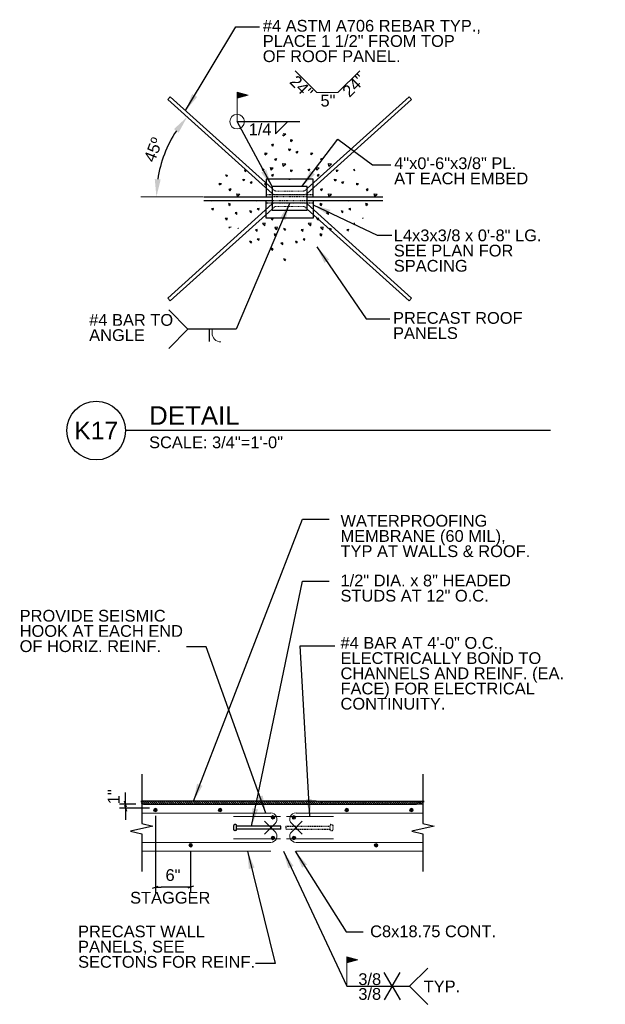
# Model space of a CAD drawing. Header units: inches. Extents: x 7236 to 7691, y 15015 to 15317.
# Tile 5 of 5: x 7591 to 7691, y 15143 to 15311. Entities that reach past the tile are written whole.
import ezdxf
from ezdxf.enums import TextEntityAlignment as Align

# ---------------------------------------------------------------- set-up
doc = ezdxf.new("R2010")
doc.units = ezdxf.units.IN
doc.header["$LTSCALE"] = 0.01
doc.header["$MEASUREMENT"] = 0
doc.linetypes.add('DGN Style 2', pattern=[6.052555, 3.631533, -2.421022])
doc.linetypes.add('DGN Style 3', pattern=[8.473577, 6.052555, -2.421022])
for name, color, linetype, lineweight in [('G-ANNO-DIM', 1, 'Continuous', 0), ('G-ANNO-TEXT', 7, 'Continuous', 30), ('Level 1', 7, 'Continuous', 0), ('S-REIN-RBAR', 7, 'Continuous', 13), ('S-WALL-LOAD', 7, 'Continuous', 13), ('WC-REINF', 7, 'Continuous', 0)]:
    doc.layers.add(name, color=color, linetype=linetype, lineweight=lineweight)
doc.styles.add("3 4 1'-0", font='arial.ttf', dxfattribs={"height": 2})
doc.styles.add('Style-Arial', font='arial.ttf')
doc.dimstyles.new("3 4 1'-0", dxfattribs={"dimtxt": 2, "dimasz": 3, "dimexe": 1, "dimexo": 1, "dimgap": 1, "dimtad": 1, "dimdec": 0, "dimzin": 11, "dimdsep": 46, "dimlunit": 3, "dimtxsty": "3 4 1'-0", "dimsah": 1, "dimcen": 0, "dimadec": 4, "dimazin": 3, "dimtfac": 1, "dimtdec": 0, "dimtofl": 0, "dimtmove": 0, "dimatfit": 3, "dimfxl": 1, "dimtolj": 1, "dimtzin": 0, "dimarcsym": 0})

# ---------------------------------------------------------------- blocks, each defined once
blk = doc.blocks.new('*U340')
at = {"layer": 'S-REIN-RBAR'}
for p, q in [((-20.753684, 7.877588), (-20.335477, 8.342053)), ((-20.753684, 7.877588), (-2.953866, -8.14944)), ((-20.335477, 8.342053), (-3.000001, -7.266879)), ((20.753681, 7.877588), (2.953864, -8.14944)), ((20.335475, 8.342053), (2.999999, -7.266879)), ((20.753681, 7.877588), (20.335475, 8.342053))]:
    blk.add_line(p, q, dxfattribs=at)
at = {"layer": 'S-REIN-RBAR', "linetype": 'DGN Style 3'}
for p, q in [((-2.612311, -7.615957), (-3.000001, -7.266879)), ((-2.452018, -8.342081), (2.452016, -8.342081)), ((-2.348874, -7.717081), (2.348871, -7.717081)), ((2.612308, -7.615957), (2.999999, -7.266879))]:
    blk.add_line(p, q, dxfattribs=at)
at = {"layer": 'S-REIN-RBAR', "linetype": 'DGN Style 3', "extrusion": (0, 0, -1)}
for centre, radius, start, end in [((2.452018, -7.592081), 0.75, 270, 312), ((2.348874, -7.32338), 0.393701, 270, 312), ((-2.452016, -7.592081), 0.75, 228, 270)]:
    blk.add_arc(centre, radius, start, end, dxfattribs=at)
at = {"layer": 'S-REIN-RBAR', "linetype": 'DGN Style 3'}
blk.add_arc((2.348871, -7.32338), 0.393701, 270, 312, dxfattribs=at)
blk = doc.blocks.new('*D351')
at = {"layer": 'G-ANNO-DIM', "color": 0, "lineweight": -2, "transparency": 16777216}
blk.add_arc((7634.89, 15280.65), 20.35, 146.4551, 171.5449, dxfattribs=at)
at = {"layer": 'G-ANNO-DIM', "color": 0, "transparency": 16777216}
for points in [[(7617.53, 15292.2), (7618.32, 15291.59), (7619.77, 15294.27)], [(7615.26, 15283.61), (7614.26, 15283.68), (7614.54, 15280.65)]]:
    blk.add_solid(points, dxfattribs=at)
at = {"layer": 'G-ANNO-DIM', "color": 7, "transparency": 16777216, "insert": (7614.01, 15288.67), "char_height": 2, "attachment_point": 5, "rotation": 69, "style": "3 4 1'-0"}
blk.add_mtext('\\A1;45º', dxfattribs=at)
blk = doc.blocks.new('*U345')
at = {"layer": 'G-ANNO-TEXT'}
for p, q in [((-3.999996, -0.374991), (-3.999996, 0.375009)), ((-3.624996, 0.500009), (-3.874996, 0.500009)), ((-3.499996, -0.374991), (-3.499996, 0.375009)), ((-3.624996, -0.499991), (-3.874996, -0.499991)), ((4.000004, -0.249991), (-3.499996, -0.249991))]:
    blk.add_line(p, q, dxfattribs=at)
at = {"layer": 'G-ANNO-TEXT', "flags": 128}
blk.add_lwpolyline([(4.000004, -0.249991), (4.000004, 0.250009), (-3.499996, 0.250009)], dxfattribs=at)
at = {"layer": 'G-ANNO-TEXT'}
for centre, start, end in [((-3.874996, 0.375009), 90, 180), ((-3.624996, 0.375009), 0, 90), ((-3.874996, -0.374991), 180, 270), ((-3.624996, -0.374991), 270, 0)]:
    blk.add_arc(centre, 0.125, start, end, dxfattribs=at)
blk = doc.blocks.new('*U346')
at = {"layer": 'G-ANNO-TEXT', "linetype": 'DGN Style 2'}
for p, q in [((-3.999996, 0.375002), (-3.999996, -0.374998)), ((-3.624996, 0.500002), (-3.874996, 0.500002)), ((-3.499996, 0.375002), (-3.499996, -0.374998)), ((4.000004, 0.250002), (-3.499996, 0.250002)), ((-3.624996, -0.499998), (-3.874996, -0.499998))]:
    blk.add_line(p, q, dxfattribs=at)
at = {"layer": 'G-ANNO-TEXT', "linetype": 'DGN Style 2', "extrusion": (0, 0, -1), "flags": 128}
blk.add_lwpolyline([(-4.000004, 0.250002), (-4.000004, -0.249998), (3.499996, -0.249998)], dxfattribs=at)
at = {"layer": 'G-ANNO-TEXT', "linetype": 'DGN Style 2', "extrusion": (0, 0, -1)}
for centre, start, end in [((3.874996, 0.375002), 0, 90), ((3.624996, 0.375002), 90, 180), ((3.874996, -0.374998), 270, 0), ((3.624996, -0.374998), 180, 270)]:
    blk.add_arc(centre, 0.125, start, end, dxfattribs=at)
blk = doc.blocks.new('REINFDOT1')
for radius in [0.00313, 0.00187, 0.000625]:
    blk.add_circle((0, 0), radius)
blk = doc.blocks.new('REINF. DOT')
at = {"layer": 'S-REIN-RBAR', "xscale": 100, "yscale": 100, "zscale": 100, "rotation": 90.00000000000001}
blk.add_blockref('REINFDOT1', (36.53, 24.59), dxfattribs=at)
blk = doc.blocks.new('REINFDOT')
at = {"layer": 'WC-REINF'}
for radius in [0.00313, 0.00187, 0.000625]:
    blk.add_circle((0, 0), radius, dxfattribs=at)
blk = doc.blocks.new('REINF. DOT_1')
at = {"layer": 'S-REIN-RBAR', "extrusion": (0, 0, -1), "xscale": 100, "yscale": -100, "zscale": 100, "rotation": 90}
blk.add_blockref('REINFDOT', (-36.533405, 24.589429), dxfattribs=at)
blk = doc.blocks.new('_Oblique_0.3')
at = {"color": 0, "linetype": 'ByBlock', "lineweight": -2}
for p, q in [((0, 0), (-1, 0)), ((0.5, 0.166667), (-0.5, -0.166667))]:
    blk.add_line(p, q, dxfattribs=at)
blk = doc.blocks.new('*D352')
at = {"layer": 'G-ANNO-DIM', "color": 0, "lineweight": -2, "transparency": 16777216}
for p, q in [((7614.36, 15175.27), (7614.36, 15162.17)), ((7620.36, 15169.27), (7620.36, 15162.17)), ((7619.36, 15163.17), (7615.36, 15163.17))]:
    blk.add_line(p, q, dxfattribs=at)
at = {"layer": 'G-ANNO-DIM', "color": 0, "lineweight": -2, "transparency": 16777216, "rotation": 180}
blk.add_blockref('_Oblique_0.3', (7614.36, 15163.17), dxfattribs=at)
at = {"layer": 'G-ANNO-DIM', "color": 0, "lineweight": -2, "transparency": 16777216}
blk.add_blockref('_Oblique_0.3', (7620.36, 15163.17), dxfattribs=at)
at = {"layer": 'G-ANNO-DIM', "color": 7, "transparency": 16777216, "insert": (7617.36, 15165.19), "char_height": 2, "attachment_point": 5, "style": "3 4 1'-0"}
blk.add_mtext('\\A1;6"', dxfattribs=at)
blk = doc.blocks.new('*D366')
at = {"layer": 'G-ANNO-DIM', "color": 0, "lineweight": -2, "transparency": 16777216}
for p, q in [((7609.26, 15178.27), (7609.26, 15179.27)), ((7611.03, 15177.27), (7608.26, 15177.27)), ((7609.26, 15176.58), (7609.26, 15177.27)), ((7613.36, 15176.58), (7608.26, 15176.58)), ((7609.26, 15175.58), (7609.26, 15174.58))]:
    blk.add_line(p, q, dxfattribs=at)
for p, rotation in [((7609.26, 15177.27), 270), ((7609.26, 15176.58), 90)]:
    blk.add_blockref('_Oblique_0.3', p, dxfattribs=dict(at, rotation=rotation))
at = {"layer": 'G-ANNO-DIM', "color": 7, "transparency": 16777216, "insert": (7607.26, 15178.53), "char_height": 2, "attachment_point": 5, "rotation": 90, "style": "3 4 1'-0"}
blk.add_mtext('\\A1;1"', dxfattribs=at)
blk = doc.blocks.new('all_around1')
at = {"layer": 'Level 1'}
blk.add_circle((0, 0), 1.25, dxfattribs=at)
blk = doc.blocks.new('field7')
at = {"layer": 'Level 1'}
for p, q in [((0, 0), (0, 5)), ((1.87, 4.5), (0, 5)), ((1.87, 4.5), (0, 4))]:
    blk.add_line(p, q, dxfattribs=at)
at = {"layer": 'Level 1', "extrusion": (0, 0, -1), "flags": 128}
for points in [[(-0.04, 4.95), (-1.72, 4.5), (-0.04, 4.05), (-0.04, 4.95)], [(-0.08, 4.9), (-1.56, 4.5), (-0.08, 4.1), (-0.08, 4.9)], [(-0.16, 4.79), (-1.25, 4.5), (-0.16, 4.21), (-0.16, 4.79)], [(-0.2, 4.74), (-1.1, 4.5), (-0.2, 4.26), (-0.2, 4.74)], [(-0.24, 4.69), (-0.95, 4.5), (-0.24, 4.31), (-0.24, 4.69)], [(-0.28, 4.36), (-0.28, 4.64), (-0.79, 4.5), (-0.28, 4.36)], [(-0.32, 4.41), (-0.32, 4.58), (-0.64, 4.5), (-0.32, 4.41)], [(-0.36, 4.47), (-0.36, 4.53), (-0.48, 4.5), (-0.36, 4.47)]]:
    blk.add_lwpolyline(points, dxfattribs=at)
at = {"layer": 'Level 1', "extrusion": (1.9959e-15, 0, -1), "flags": 128}
blk.add_lwpolyline([(-0.12, 4.84), (-1.41, 4.5), (-0.12, 4.15), (-0.12, 4.84)], dxfattribs=at)

msp = doc.modelspace()

# ---------------------------------------------------------------- hatches: boundary and pattern name
at = {"layer": 'G-ANNO-TEXT', "extrusion": (0, 0, -1)}
h = msp.add_hatch(dxfattribs=at)
h.set_pattern_fill('DGN_CONCRETE', color=256, style=0, pattern_type=2)
h.set_pattern_definition([(136.6029, (-7590.4364, 15283.35896), (-38.914173, 36.0596457), [0.3749, -74.60326]), (139.6022, (-7590.7477, 15279.77875), (-31.131339, 25.7568893), [0.35768, -71.1792]), (140.397, (-7594.1722, 15282.6635), (-7.782834, 5.151378), [0.40405, -40.0011]), (82.8241, (-7590.7477, 15279.77875), (7.7828353, 56.6651573), [0.31152, -61.99302]), (82.8241, (-7590.4364, 15283.35896), (7.7828353, 56.665157), [0.31152, -61.99302]), (90, (-7594.172, 15282.6635), (-7.7828, 5e-16), [0.3091, -4.8423]), (193.9396, (-7590.7088, 15280.08784), (-38.9141735, -10.302756), [0.32076, -63.83118]), (189.3957, (-7590.3975, 15283.668), (-7.782835, -2e-07), [0.31555, -31.2391]), (189.3957, (-7594.1722, 15282.9726), (-7.782835, -2e-07), [0.31555, -31.2391]), (137.9313, (-7589.42463, 15280.706), (-23.3485038, 20.6055117), [0.57663, -114.74913]), (135.206, (-7595.145, 15280.0363), (-7.782835, 5.15138), [0.54836, -21.3861]), (185.81434, (-7589.3468, 15281.14387), (-46.6970083, -5.1513778), [0.5085, -101.19156]), (186.2951, (-7595.0672, 15280.4742), (-38.914173, -5.151378), [0.4698, -46.5105]), (79.9213, (-7589.42463, 15280.706), (7.782835, 41.211024), [0.44473, -88.5013]), (79.9213, (-7595.145, 15280.0363), (7.782835, 46.362402), [0.44473, -88.5013]), (113.3481, (-7588.1794, 15281.6848), (-7.782835, 15.454133), [0.39276, -38.88304]), (114.9323, (-7591.7984, 15282.9211), (-7.7828348, 15.4541335), [0.36925, -73.481]), (114.9323, (-7593.82193, 15279.9333), (-7.782835, 15.4541335), [0.36925, -73.481]), (107.9393, (-7595.45633, 15284.13167), (-15.565669, 46.3624013), [0.37902, -75.42563]), (58.8542, (-7588.1794, 15281.6848), (7.782834, 10.302756), [0.30095, -29.79402]), (56.1195, (-7593.8219, 15279.9333), (23.348504, 36.059646), [0.27922, -55.5655]), (56.1195, (-7591.7984, 15282.9211), (23.348504, 36.059646), [0.27922, -55.5655]), (52.932, (-7595.4563, 15284.1317), (7.78283, 5.15138), [0.3228, -12.5892]), (161.6883, (-7593.6663, 15280.165), (-7.78284, -3e-07), [0.3279, -16.068]), (161.6883, (-7588.0237, 15281.9423), (-7.782835, -3e-07), [0.3279, -16.068]), (161.6883, (-7591.6427, 15283.153), (-7.78284, -3e-07), [0.3279, -16.068]), (161.6883, (-7595.2618, 15284.3892), (-7.78284, -3e-07), [0.3279, -16.068])])
h.paths.add_polyline_path([(-7622.47, 15280.65), (-7623.06, 15281.28), (-7622.92, 15281.96), (-7623.34, 15281.73), (-7623.43, 15282.36), (-7623.84, 15282.3), (-7623.93, 15282.94), (-7624.3, 15282.66), (-7624.54, 15283.35), (-7625.01, 15282.9), (-7625.13, 15283.82), (-7626.02, 15283.44), (-7626, 15284.68), (-7626.68, 15284.33), (-7626.72, 15285.62), (-7627.75, 15285.06), (-7627.75, 15285.95), (-7628.67, 15285.48), (-7629.14, 15286.39), (-7629.65, 15285.64), (-7629.93, 15286.96), (-7630.49, 15286.84), (-7630.36, 15288.08), (-7631.43, 15287.85), (-7631.67, 15288.92), (-7632.51, 15288.38), (-7633.19, 15289.45), (-7633.96, 15288.96), (-7634.39, 15290.33), (-7635.21, 15289.39), (-7635.58, 15291.19), (-7635.91, 15290.59), (-7636.28, 15292.06), (-7637.03, 15290.56), (-7637.93, 15291.01), (-7638.11, 15289.98), (-7639.41, 15290.2), (-7639.59, 15289.15), (-7640.78, 15289.6), (-7641.23, 15288.41), (-7642.43, 15288.86), (-7642.61, 15287.14), (-7644.13, 15288.1), (-7644.23, 15287.1), (-7645.25, 15287.76), (-7645.91, 15286.74), (-7646.93, 15287.01), (-7647.27, 15285.74), (-7648.3, 15286.01), (-7648.29, 15284.6), (-7649.71, 15284.58), (-7649.7, 15283.57), (-7650.98, 15283.55), (-7650.63, 15282.68), (-7651.64, 15282.63), (-7651.06, 15281.46), (-7652.46, 15281.57), (-7653.14, 15280.65), (-7641.21, 15280.65), (-7641.21, 15283.65), (-7633.21, 15283.65), (-7633.21, 15280.65)])
at = {"layer": 'G-ANNO-TEXT'}
h = msp.add_hatch(dxfattribs=at)
h.set_pattern_fill('DGN_CONCRETE', color=256, style=0, pattern_type=2)
h.set_pattern_definition([(136.6029, (7600.8261, 15273.197), (-38.914173, 36.0596457), [0.3749, -74.60326]), (139.6022, (7600.5148, 15269.6168), (-31.131339, 25.7568893), [0.3577, -71.1792]), (140.397, (7597.0904, 15272.5016), (-7.782834, 5.151378), [0.40405, -40.0011]), (82.8241, (7600.5148, 15269.6168), (7.782835, 56.665157), [0.31152, -61.99302]), (82.8241, (7600.8261, 15273.197), (7.782835, 56.665157), [0.31152, -61.99302]), (90, (7597.09, 15272.5016), (-7.7828, 5e-16), [0.3091, -4.8423]), (193.9396, (7600.5537, 15269.92587), (-38.9141735, -10.302756), [0.32076, -63.83118]), (189.3957, (7600.865, 15273.5061), (-7.782835, -2e-07), [0.31555, -31.2391]), (189.3957, (7597.0904, 15272.8106), (-7.782835, -2e-07), [0.31555, -31.2391]), (137.9313, (7601.8379, 15270.54403), (-23.3485038, 20.6055117), [0.57663, -114.74913]), (135.206, (7596.1175, 15269.8744), (-7.782835, 5.15138), [0.54836, -21.3861]), (185.8143, (7601.9157, 15270.9819), (-46.6970083, -5.1513778), [0.5085, -101.19156]), (186.2951, (7596.1953, 15270.3122), (-38.914173, -5.151378), [0.4698, -46.5105]), (79.9213, (7601.8379, 15270.54403), (7.782835, 41.211024), [0.44473, -88.5013]), (79.9213, (7596.1175, 15269.87435), (7.782835, 46.362402), [0.44473, -88.5013]), (113.3481, (7603.0831, 15271.5228), (-7.782835, 15.454133), [0.39276, -38.88304]), (114.9323, (7599.4641, 15272.7591), (-7.782835, 15.4541335), [0.36925, -73.481]), (114.9323, (7597.4406, 15269.7713), (-7.782835, 15.4541335), [0.36925, -73.481]), (107.9393, (7595.8062, 15273.9697), (-15.565669, 46.3624013), [0.37902, -75.42563]), (58.8542, (7603.0831, 15271.5228), (7.782834, 10.302756), [0.30095, -29.794]), (56.1195, (7597.4406, 15269.7713), (23.348504, 36.059646), [0.27922, -55.5655]), (56.1195, (7599.4641, 15272.7591), (23.348504, 36.059646), [0.27922, -55.5655]), (52.932, (7595.8062, 15273.9697), (7.78283, 5.15138), [0.3228, -12.5892]), (161.6883, (7597.5962, 15270.0031), (-7.78284, -3e-07), [0.3279, -16.068]), (161.6883, (7603.2388, 15271.7804), (-7.78284, -3e-07), [0.3279, -16.068]), (161.6883, (7599.6198, 15272.991), (-7.78284, -3e-07), [0.3279, -16.068]), (161.6883, (7596.0008, 15274.2273), (-7.78284, -3e-07), [0.3279, -16.068])])
h.paths.add_polyline_path([(7622.58, 15280.03), (7623.06, 15279.52), (7622.92, 15278.84), (7623.34, 15279.07), (7623.43, 15278.44), (7623.84, 15278.5), (7623.93, 15277.86), (7624.3, 15278.15), (7624.54, 15277.45), (7625.01, 15277.9), (7625.13, 15276.99), (7626.02, 15277.36), (7626, 15276.12), (7626.68, 15276.47), (7626.72, 15275.18), (7627.75, 15275.75), (7627.75, 15274.86), (7628.67, 15275.32), (7629.14, 15274.41), (7629.65, 15275.16), (7629.93, 15273.85), (7630.49, 15273.97), (7630.36, 15272.72), (7631.43, 15272.96), (7631.67, 15271.88), (7632.51, 15272.42), (7633.19, 15271.35), (7633.96, 15271.84), (7634.39, 15270.48), (7635.21, 15271.41), (7635.58, 15269.61), (7635.91, 15270.22), (7636.28, 15268.74), (7637.03, 15270.24), (7637.93, 15269.79), (7638.11, 15270.83), (7639.41, 15270.6), (7639.59, 15271.65), (7640.78, 15271.2), (7641.23, 15272.39), (7642.43, 15271.94), (7642.61, 15273.66), (7644.13, 15272.7), (7644.23, 15273.71), (7645.25, 15273.05), (7645.91, 15274.07), (7646.93, 15273.8), (7647.27, 15275.06), (7648.3, 15274.79), (7648.29, 15276.21), (7649.71, 15276.22), (7649.7, 15277.24), (7650.98, 15277.25), (7650.63, 15278.13), (7651.64, 15278.18), (7651.06, 15279.35), (7652.46, 15279.23), (7653.05, 15280.03), (7641.21, 15280.03), (7641.21, 15277.03), (7633.21, 15277.03), (7633.21, 15280.03)])
at = {"layer": 'G-ANNO-TEXT', "extrusion": (0, 0, -1)}
h = msp.add_hatch(dxfattribs=at)
h.set_pattern_fill('HATCH', color=256, scale=0.01, style=0, pattern_type=2)
h.set_pattern_definition([(225, (-7633.66163, 15166.94648), (0.1767767, -0.1767767), [])])
edge = h.paths.add_edge_path()
edge.add_spline(control_points=[(-7630.14, 15177.27), (-7612.03, 15177.27), (-7612.03, 15177.77), (-7626.67, 15177.77), (-7629.64, 15177.77), (-7629.64, 15177.77), (-7659.88, 15177.74), (-7659.88, 15177.77), (-7659.88, 15177.27), (-7630.14, 15177.27)], knot_values=[0, 0, 0.125, 0.25, 0.375, 0.4375, 0.5, 0.625, 0.75, 0.875, 1, 1], degree=1, periodic=0)
h = msp.add_hatch(dxfattribs=at)
h.set_pattern_fill('USER', color=256, scale=0.25, angle=45, style=0, pattern_type=0)
h.set_pattern_definition([(45, (-7633.66163, 15166.94648), (-0.1767767, 0.1767767), [])])
h.paths.add_polyline_path([(-7630.14, 15177.27), (-7612.03, 15177.27), (-7612.03, 15177.77), (-7626.67, 15177.77), (-7629.64, 15177.77), (-7659.88, 15177.74), (-7659.88, 15177.77), (-7659.88, 15177.27)])

# ---------------------------------------------------------------- linework, layer by layer
at = {"layer": 'G-ANNO-DIM'}
for p, q in [((7638.17, 15302.1, -7.04), (7641.86, 15298.41, -7.04)), ((7649.12, 15302.1, -7.04), (7645.42, 15298.41, -7.04)), ((7641.86, 15298.41, -7.04), (7645.42, 15298.41, -7.04)), ((7622.47, 15280.65, 0), (7611.87, 15280.65, 0))]:
    msp.add_line(p, q, dxfattribs=at)
at = {"layer": 'G-ANNO-TEXT'}
for p, q in [((7634.81, 15291.41, -7.04), (7636.92, 15293.48, -7.04)), ((7634.81, 15293.47, -7.04), (7634.81, 15291.41, -7.04)), ((7622.58, 15280.65, -7.04), (7634.21, 15280.65, -7.04)), ((7622.58, 15280.03, -7.04), (7634.21, 15280.03, -7.04)), ((7640.21, 15280.65, -7.04), (7653.05, 15280.65, -7.04)), ((7640.21, 15280.03, -7.04), (7653.05, 15280.03, -7.04)), ((7619.91, 15258.11, -7.04), (7616.63, 15261.4, -7.04)), ((7619.91, 15258.11, -7.04), (7616.63, 15254.83, -7.04)), ((7623.52, 15258.11, -7.04), (7623.52, 15256.05, -7.04)), ((7681.6, 15240.87), (7609.29, 15240.87)), ((7629.64, 15177.77, 1.76), (7612.03, 15177.77, 1.76)), ((7642.64, 15177.77, 1.76), (7659.88, 15177.77, 1.76)), ((7657.62, 15146.29, 0), (7660.7, 15149.37, 0)), ((7654.66, 15146.29, 0), (7653.31, 15148.63, 0)), ((7654.66, 15146.29, 0), (7656.01, 15148.63, 0)), ((7654.66, 15146.29, 0), (7653.31, 15143.95, 0)), ((7654.66, 15146.29, 0), (7656.01, 15143.95, 0)), ((7657.62, 15146.29, 0), (7660.7, 15143.2, 0))]:
    msp.add_line(p, q, dxfattribs=at)
at = {"layer": 'G-ANNO-TEXT', "linetype": 'DGN Style 3'}
for p, q in [((7641.21, 15281.03, -7.04), (7633.21, 15281.03, -7.04)), ((7633.21, 15279.65, -7.04), (7641.21, 15279.65, -7.04)), ((7640.21, 15280.65, -7.04), (7634.21, 15280.65, -7.04)), ((7634.21, 15280.03, -7.04), (7640.21, 15280.03, -7.04))]:
    msp.add_line(p, q, dxfattribs=at)
at = {"layer": 'G-ANNO-TEXT', "flags": 128}
for points, elevation in [([(7640.21, 15280.65), (7641.21, 15280.65), (7641.21, 15283.65), (7633.21, 15283.65), (7633.21, 15280.65), (7634.21, 15280.65)], -7.04), ([(7640.21, 15280.03), (7641.21, 15280.03), (7641.21, 15277.03), (7633.21, 15277.03), (7633.21, 15280.03), (7634.21, 15280.03)], -7.04), ([(7612.03, 15182.38), (7612.03, 15175.39), (7612.03, 15173.96), (7613.92, 15173.53), (7610.13, 15172.67), (7612.03, 15172.23), (7612.03, 15165.83)], -1.76), ([(7659.88, 15182.38), (7659.88, 15175.39), (7659.88, 15173.96), (7661.78, 15173.53), (7657.98, 15172.67), (7659.88, 15172.23), (7659.88, 15165.83)], -1.76)]:
    msp.add_lwpolyline(points, dxfattribs=dict(at, elevation=elevation))
at = {"layer": 'G-ANNO-TEXT'}
msp.add_circle((7604.29, 15240.87), 5, dxfattribs=at)
msp.add_open_spline([(7630.14, 15177.27, 1.09), (7612.03, 15177.27, 1.09), (7612.03, 15177.77, 1.09), (7626.67, 15177.77, 1.09), (7629.64, 15177.77, 1.09), (7629.64, 15177.77, 1.09), (7659.88, 15177.74, 1.09), (7659.88, 15177.77, 1.09), (7659.88, 15177.27, 1.09), (7630.14, 15177.27, 1.09)], degree=1, knots=[0, 0, 0.125, 0.25, 0.375, 0.4375, 0.5, 0.625, 0.75, 0.875, 1, 1], dxfattribs=at)
msp.add_3dface([(7640.21, 15278.4, -7.04), (7640.21, 15282.4, -7.04), (7634.21, 15282.4, -7.04), (7634.21, 15278.4, -7.04)], dxfattribs=at)
at = {"layer": 'Level 1'}
for p in [(7624, 15258.11, -7.04), (7624, 15257.47, -7.04)]:
    msp.add_line(p, (7624, 15257.79, -7.04), dxfattribs=at)
msp.add_arc((7625.5, 15257.47, -7.04), 1.5, 180, 270, dxfattribs=at)
at = {"layer": 'S-REIN-RBAR'}
for p, q in [((7633.98, 15175.77, 3.52), (7612.03, 15175.77, 3.52)), ((7638.3, 15175.77, 3.52), (7659.88, 15175.77, 3.52)), ((7635.63, 15175.15, 3.52), (7627.63, 15175.15, 3.52)), ((7634.73, 15172.58, 0), (7632.92, 15174.38, 0)), ((7634.73, 15173.97, 0), (7632.92, 15172.17, 0)), ((7636.65, 15175.15, 3.52), (7644.65, 15175.15, 3.52)), ((7637.56, 15172.58, 0), (7639.36, 15174.38, 0)), ((7637.56, 15173.97, 0), (7639.36, 15172.17, 0)), ((7633.98, 15170.77, 3.52), (7612.03, 15170.77, 3.52)), ((7635.63, 15171.39, 3.52), (7627.63, 15171.39, 3.52)), ((7636.65, 15171.39, 3.52), (7644.65, 15171.39, 3.52)), ((7638.3, 15170.77, 3.52), (7659.88, 15170.77, 3.52))]:
    msp.add_line(p, q, dxfattribs=at)
at = {"layer": 'S-REIN-RBAR', "extrusion": (0, 0, -1)}
for centre, start, end in [((-7633.98, 15174.72, 0), 90, 225), ((-7638.3, 15171.83, 0), 270, 45)]:
    msp.add_arc(centre, 1.06, start, end, dxfattribs=at)
at = {"layer": 'S-REIN-RBAR'}
for centre, start, end in [((7638.3, 15174.72, 0), 90, 225), ((7633.98, 15171.83, 0), 270, 45)]:
    msp.add_arc(centre, 1.06, start, end, dxfattribs=at)
at = {"layer": 'S-WALL-LOAD'}
for p, q in [((7633.98, 15177.27, 1.76), (7612.03, 15177.27, 1.76)), ((7638.3, 15177.27, 1.76), (7659.88, 15177.27, 1.76)), ((7633.98, 15169.27, 1.76), (7612.03, 15169.27, 1.76)), ((7638.3, 15169.27, 1.76), (7659.88, 15169.27, 1.76))]:
    msp.add_line(p, q, dxfattribs=at)

# ---------------------------------------------------------------- block references
at = {"color": 7, "linetype": 'Continuous', "lineweight": 0}
for name, p in [('field7', (7628.27, 15293.47, -7.04)), ('all_around1', (7628.27, 15293.47, -7.04)), ('field7', (7646.92, 15146.29, 0))]:
    msp.add_blockref(name, p, dxfattribs=at)
at = {"layer": 'G-ANNO-TEXT'}
msp.add_blockref('*U345', (7631.69, 15173.29, 1.76), dxfattribs=at)
at = {"layer": 'G-ANNO-TEXT', "linetype": 'DGN Style 2', "extrusion": (0, 0, -1)}
msp.add_blockref('*U346', (-7640.57, 15173.29, -1.76), dxfattribs=at)
at = {"layer": 'S-REIN-RBAR'}
msp.add_blockref('*U340', (7637.21, 15289.37, -7.04), dxfattribs=at)
at = {"layer": 'S-REIN-RBAR', "extrusion": (0, 0, -1)}
for name, p, rotation in [('*U340', (-7637.21, 15271.31, 7.04), 180), ('REINF. DOT_1', (-7671.51, 15212.81, -3.52), 270), ('REINF. DOT_1', (-7682.51, 15212.81, -3.52), 270), ('REINF. DOT_1', (-7662.51, 15211.56, -3.52), 270), ('REINF. DOT_1', (-7595.78, 15133.74, -3.52), 90), ('REINF. DOT_1', (-7609.78, 15134.99, -3.52), 90)]:
    msp.add_blockref(name, p, dxfattribs=dict(at, rotation=rotation))
at = {"layer": 'S-REIN-RBAR'}
for p, rotation in [((7589.78, 15212.81, 3.52), 270), ((7600.78, 15212.81, 3.52), 270), ((7609.78, 15211.56, 3.52), 270), ((7662.51, 15134.99, 3.52), 90), ((7676.51, 15133.74, 3.52), 90)]:
    msp.add_blockref('REINF. DOT', p, dxfattribs=dict(at, rotation=rotation))

# ---------------------------------------------------------------- texts
at = {"layer": 'G-ANNO-TEXT', "color": 7, "linetype": 'Continuous', "lineweight": 25, "style": 'Style-Arial'}
msp.add_text('DETAIL', height=3.15, dxfattribs=at).set_placement((7613.29, 15241.87))
at = {"layer": 'G-ANNO-TEXT', "color": 7, "linetype": 'Continuous', "lineweight": 18, "style": 'Style-Arial'}
msp.add_text('K17', height=3, dxfattribs=at).set_placement((7604.29, 15240.87), align=Align.MIDDLE_CENTER)
at = {"layer": 'G-ANNO-TEXT', "color": 7, "char_height": 2, "attachment_point": 1, "style": "3 4 1'-0"}
for s, insert, line_spacing_factor in [('#4 ASTM A706 REBAR TYP., \\PPLACE 1 1/2" FROM TOP\\POF ROOF PANEL.', (7632.64, 15310.78, -7.04), 0.776524), ('5"', (7642.45, 15298.03, -7.04), 0.6), ('1/4', (7630.24, 15293.15, -7.04), 0.6), ('4"x0\'-6"x3/8" PL.\\PAT EACH EMBED', (7654.99, 15287.38, -7.04), 0.776524), ('L4x3x3/8 x 0\'-8" LG.\\PSEE PLAN FOR \\PSPACING', (7654.93, 15275.1, -7.04), 0.776524), ('PRECAST ROOF\\PPANELS', (7654.8, 15261.05, -7.04), 0.776524), ('#4 BAR TO\\PANGLE', (7603.1, 15260.71, -7.04), 0.776524), ('WATERPROOFING\\PMEMBRANE (60 MIL),\\PTYP AT WALLS & ROOF.', (7645.86, 15226.52, -1.76), 0.776524), ('1/2" DIA. x 8" HEADED\\PSTUDS AT 12" O.C.', (7645.86, 15216.35, 0), 0.776524), ('STAGGER', (7610.06, 15162.35, 0), 0.6), ('PRECAST WALL\\PPANELS, SEE \\PSECTONS FOR REINF.', (7601.21, 15156.61, -1.76), 0.776524), ('C8x18.75 CONT.', (7650.9, 15156.63, 0), 0.6), ('3/8', (7648.89, 15148.49, 0), 0.6), ('TYP.', (7660.01, 15147.25, 0), 0.6), ('3/8', (7648.89, 15145.97, 0), 0.6)]:
    msp.add_mtext(s, dxfattribs=dict(at, insert=insert, line_spacing_factor=line_spacing_factor))
at = {"layer": 'G-ANNO-TEXT', "color": 7, "char_height": 2, "attachment_point": 1, "line_spacing_factor": 0.6, "style": "3 4 1'-0"}
for insert, rotation in [((7638.46, 15301.54, -7.04), 315), ((7645.97, 15298.87, -7.04), 45)]:
    msp.add_mtext('24"', dxfattribs=dict(at, insert=insert, rotation=rotation))
at = {"layer": 'G-ANNO-TEXT', "color": 7, "linetype": 'Continuous', "lineweight": 18, "insert": (7613.29, 15239.87), "char_height": 2, "attachment_point": 1, "line_spacing_factor": 0.72}
msp.add_mtext('\\fArial|b0|i0|c00|p39;SCALE: 3/4"=1\'-0"', dxfattribs=at)
at = {"layer": 'G-ANNO-TEXT', "color": 7, "char_height": 2, "attachment_point": 1, "line_spacing_factor": 0.776524, "style": "3 4 1'-0"}
for s, insert, width in [('PROVIDE SEISMIC HOOK AT EACH END OF HORIZ. REINF.', (7591.27, 15210.35, 0), 32.0019), ('#4 BAR AT 4\'-0" O.C., ELECTRICALLY BOND TO CHANNELS AND REINF. (EA. FACE) FOR ELECTRICAL CONTINUITY.', (7645.86, 15205.73, 0), 45.9672)]:
    msp.add_mtext(s, dxfattribs=dict(at, insert=insert, width=width))

# ---------------------------------------------------------------- dimensions: what is measured, and where the dimension line sits
at = {"layer": 'G-ANNO-DIM'}
dim = msp.add_angular_dim_3p(base=(7616.92, 15290.2, -7.04), center=(7634.89, 15280.65, -7.04), p1=(7616.46, 15297.25, -7.04), p2=(7622.47, 15280.65, -7.04), text='45º', dimstyle="3 4 1'-0", override={"dimse1": 1, "dimse2": 1, "dimclrt": 7, "dimtdec": 4}, dxfattribs=at)
dim.commit()
dim.dimension.update_dxf_attribs({"geometry": '*D351', "text_midpoint": (7614.01, 15288.67, -7.04)})
dim = msp.add_linear_dim(base=(7609.26, 15177.27, 3.52), p1=(7614.36, 15176.58, 3.52), p2=(7612.03, 15177.27, 1.76), angle=90, text='1"', dimstyle="3 4 1'-0", override={"dimasz": 1, "dimblk": '_Oblique_0.3', "dimclrt": 7, "dimtdec": 4, "dimtofl": 1, "dimtmove": 1}, dxfattribs=at)
dim.commit()
dim.dimension.update_dxf_attribs({"geometry": '*D366', "text_midpoint": (7609.26, 15178.53, 3.52), "dimtype": 160})
dim = msp.add_linear_dim(base=(7614.36, 15163.17, 3.52), p1=(7620.36, 15170.27, 3.52), p2=(7614.36, 15176.27, 3.52), angle=180, dimstyle="3 4 1'-0", override={"dimasz": 1, "dimblk": '_Oblique_0.3', "dimclrt": 7, "dimtdec": 4, "dimtofl": 1}, dxfattribs=at)
dim.commit()
dim.dimension.update_dxf_attribs({"geometry": '*D352', "text_midpoint": (7617.36, 15163.17, 3.52), "dimtype": 160})

# ---------------------------------------------------------------- leaders
at = {"layer": 'G-ANNO-TEXT'}
for points in [[(7619.51, 15295.34, -7.04), (7628.04, 15309.61, -7.04), (7632.1, 15309.61, -7.04)], [(7634.21, 15282.4, -7.04), (7628.27, 15293.47, -7.04), (7638.96, 15293.47, -7.04)], [(7639.3, 15282.4, -7.04), (7645.43, 15290.46, -7.04), (7651.33, 15286.13, -7.04), (7654.4, 15286.13, -7.04)], [(7637.21, 15279.65, -7.04), (7628.09, 15258.11, -7.04), (7619.91, 15258.11, -7.04)], [(7641.21, 15279.28, -7.04), (7652.07, 15274.14, -7.04), (7654.62, 15274.14, -7.04)], [(7641.83, 15272.17, -7.04), (7650.2, 15259.88, -7.04), (7654.26, 15259.88, -7.04)], [(7620.83, 15177.77, 0), (7639.38, 15225.77, 0), (7643.91, 15225.77, 0)], [(7630.74, 15173.54, 0), (7639.38, 15215.21, 0), (7643.91, 15215.21, 0)], [(7633.17, 15175.77, -1.76), (7623, 15204.08, -1.76), (7619.65, 15204.08, -1.76)], [(7640.65, 15175.15, 0), (7639, 15204.23, 0), (7644.9, 15204.23, 0)], [(7630.03, 15169.27, -1.76), (7634.74, 15150.16, -1.76), (7631.39, 15150.16, -1.76)], [(7636.14, 15169.27, 0), (7646.92, 15146.29, 0), (7657.62, 15146.29, 0)], [(7638.14, 15169.27, 0), (7646.8, 15155.52, 0), (7649.71, 15155.52, 0)]]:
    msp.add_leader(points, dimstyle="3 4 1'-0", override={"dimscale": 1, "dimgap": 2}, dxfattribs=at)

doc.saveas('drawing.dxf')
